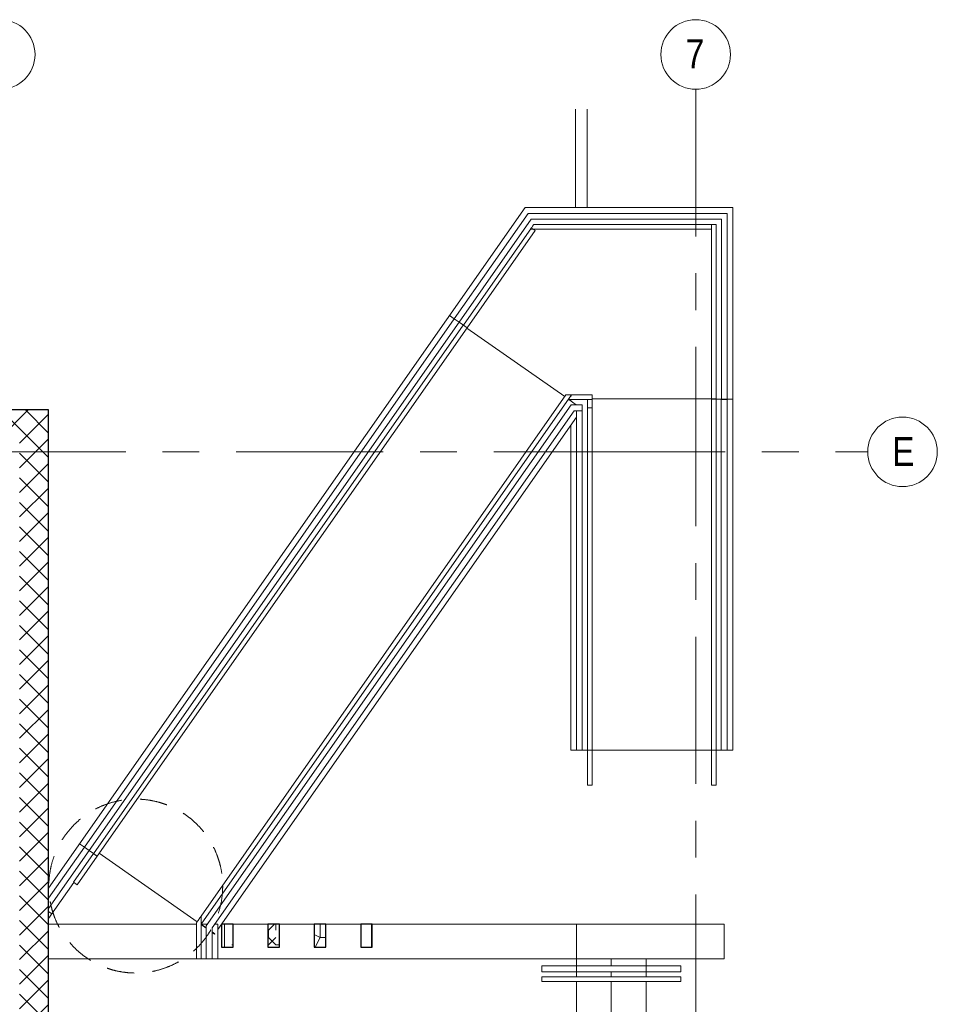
# Model space of a CAD drawing. Header units: millimetres. Extents: x -2180 to 54567, y -1945 to 22251.
# Tile 142 of 143: x 30168 to 38084, y 13235 to 21728. Entities that reach past the tile are written whole.
import ezdxf

# ---------------------------------------------------------------- set-up
doc = ezdxf.new("R2010")
doc.units = ezdxf.units.MM
doc.linetypes.add('Grid Line 1_2_', pattern=[2222.5, 1270, -317.5, 317.5, -317.5])
doc.linetypes.add('Overhead', pattern=[396.875, 238.125, -158.75])
for name, color, linetype, lineweight in [('_Beyond_', 7, 'Continuous', 9), ('_Overhead_', 7, 'Overhead', 9), ('Balusters', 7, 'Continuous', 9), ('Common Edges', 7, 'Continuous', 9), ('Generic Models', 7, 'Continuous', 9), ('Generic Models-2', 7, 'Continuous', 25), ('Grids', 7, 'Continuous', 9), ('Grids-1', 7, 'Grid Line 1_2_', 9), ('Railings', 7, 'Continuous', 9), ('Rails', 7, 'Continuous', 9), ('Stairs', 7, 'Continuous', 9), ('Top Rails', 7, 'Continuous', 9), ('Walls', 7, 'Continuous', 9), ('Walls-1', 7, 'Continuous', 25)]:
    doc.layers.add(name, color=color, linetype=linetype, lineweight=lineweight)
doc.layers.add('Cut Pattern-4', color=9, linetype='Continuous', lineweight=9, true_color=0x808080)
doc.styles.add('Swis721 Cn BT', font='swissc.ttf', dxfattribs={"height": 250})
pattern_1 = [(45, (0, 0), (-106.066, 106.066), []), (135, (0, 0), (-106.066, -106.066), [])]
pattern_2 = [(0, (436.9, -795), (1270, 1270), [381, -889]), (0, (436.9, -731.5), (1270, 1270), [381, -889]), (0, (500.4, -604.5), (1270, 1270), [254, -1016]), (0, (563.9, -477.5), (1270, 1270), [190.5, -1079.5]), (0, (563.9, -350.5), (1270, 1270), [127, -1143]), (0, (246.4, -223.5), (1270, 1270), [63.5, -317.5, 63.5, -825.5]), (0, (436.9, -160), (1270, 1270), [63.5, -508, 190.5, -508]), (0, (690.9, -96.5), (1270, 1270), [63.5, -63.5, 63.5, -1079.5]), (0, (627.4, -33), (1270, 1270), [63.5, -1206.5]), (0, (563.9, 94), (1270, 1270), [190.5, -1079.5]), (0, (563.9, 221), (1270, 1270), [254, -1016]), (0, (500.4, 348), (1270, 1270), [317.5, -381, 63.5, -508]), (90, (-7.6, -414), (-1270, 1270), [63.5, -127, 317.5, -762]), (90, (55.9, -287), (-1270, 1270), [63.5, -63.5, 190.5, -952.5]), (90, (119.4, 221), (-1270, 1270), [127, -1143]), (90, (182.9, -287), (-1270, 1270), [254, -381, 63.5, -571.5]), (90, (246.4, 411.5), (-1270, 1270), [63.5, -1206.5]), (90, (309.9, -223.5), (-1270, 1270), [190.5, -1079.5]), (90, (436.9, -160), (-1270, 1270), [127, -1143]), (90, (563.9, -160), (-1270, 1270), [63.5, -190.5, 190.5, -825.5]), (90, (627.4, -96.5), (-1270, 1270), [63.5, -1206.5]), (90, (690.9, -350.5), (-1270, 1270), [177.8, -1092.2]), (90, (754.4, -604.5), (-1270, 1270), [127, -1143]), (90, (881.4, -96.5), (-1270, 1270), [63.5, -1206.5]), (90, (1008.4, -160), (-1270, 1270), [190.5, -1079.5]), (90, (1135.4, -160), (-1270, 1270), [190.5, -1079.5]), (45, (944.9, -668), (0, 1270), [89.802, -89.802, 89.802, -1526.646]), (45, (690.9, -350.5), (0, 1270), [179.603, -1616.45]), (45, (182.9, 284.5), (0, 1270), [179.603, -1616.45]), (45, (436.9, -33), (0, 1270), [179.603, -1616.45]), (45, (500.4, -287), (0, 1270), [179.603, -1616.45]), (45, (881.4, -541), (0, 1270), [179.603, -1616.45]), (45, (754.4, -477.5), (0, 1270), [269.41, -1526.644]), (45, (373.4, 94), (0, 1270), [89.8, -1706.25]), (45, (309.9, 221), (0, 1270), [89.8, -1706.25]), (45, (817.9, 221), (0, 1270), [89.8, -1706.25]), (45, (309.9, -414), (0, 1270), [89.8, -1706.25]), (45, (1008.4, 30.5), (0, 1270), [89.8, -1706.25]), (45, (563.9, -96.5), (0, 1270), [89.8, -1706.25]), (45, (690.9, 30.5), (0, 1270), [89.8, -1706.25]), (135, (627.4, -223.5), (-1270, 0), [89.802, -89.802, 269.408, -1347.04]), (135, (817.9, -223.5), (-1270, 0), [89.8, -1706.25]), (135, (817.9, -668), (-1270, 0), [89.8, -1706.25]), (135, (563.9, -350.5), (-1270, 0), [89.8, -1706.25]), (135, (754.4, -96.5), (-1270, 0), [89.8, -1706.25]), (135, (436.9, -414), (-1270, 0), [89.8, -1706.25]), (135, (944.9, -414), (-1270, 0), [89.8, -1706.25]), (135, (55.9, -795), (-1270, 0), [89.8, -1706.25]), (135, (119.4, -731.5), (-1270, 0), [179.603, -1616.45]), (135, (182.9, -668), (-1270, 0), [179.603, -1616.45]), (135, (309.9, -668), (-1270, 0), [179.603, -1616.45]), (135, (373.4, -541), (-1270, 0), [179.603, -1616.45]), (135, (881.4, -33), (-1270, 0), [179.603, -1616.45]), (135, (1135.4, -668), (-1270, 0), [179.603, -1616.45]), (135, (1198.9, 348), (-1270, 0), [179.603, -1616.45]), (135, (1198.9, 221), (-1270, 0), [179.603, -1616.45]), (135, (1071.9, 157.5), (-1270, 0), [179.603, -1616.45]), (135, (182.9, 157.5), (-1270, 0), [269.41, -1526.644]), (135, (1008.4, 30.5), (-1270, 0), [269.41, -1526.644]), (26.565, (309.9, 411.5), (1270, -0.0007), [141.986, -2697.82]), (26.565, (309.9, -223.5), (1270, -0.0007), [141.986, -2697.82]), (26.565, (436.9, 157.5), (1270, -0.0007), [141.986, -2697.82]), (26.565, (817.9, -731.5), (1270, -0.0007), [141.986, -2697.82]), (26.565, (754.4, -604.5), (1270, -0.0007), [141.986, -2697.82]), (26.565, (373.4, -350.5), (1270, -0.0007), [141.986, -2697.82]), (26.565, (373.4, 284.5), (1270, -0.0007), [141.986, -2697.82]), (26.565, (754.4, -96.5), (1270, -0.0007), [283.97, -2555.834]), (63.435, (754.4, 94), (-0.0007, 1270), [141.986, -2697.82]), (63.435, (944.9, -287), (-0.0007, 1270), [141.986, -2697.82]), (63.435, (309.9, -33), (-0.0007, 1270), [141.986, -2697.82]), (63.435, (55.9, 30.5), (-0.0007, 1270), [141.986, -2697.82]), (63.435, (817.9, -223.5), (-0.0007, 1270), [141.986, -2697.82]), (63.435, (690.9, -223.5), (-0.0007, 1270), [141.986, -2697.82]), (63.435, (182.9, -33), (-0.0007, 1270), [283.97, -2555.834]), (63.435, (1135.4, -477.5), (-0.0007, 1270), [283.97, -2555.834]), (63.435, (1008.4, -414), (-0.0007, 1270), [283.97, -2555.834]), (116.565, (-7.6, -604.5), (0.0007, 1270), [141.986, -2697.82]), (116.565, (-7.6, 94), (0.0007, 1270), [141.986, -2697.82]), (116.565, (246.4, -795), (0.0007, 1270), [141.986, -2697.82]), (116.565, (119.4, 348), (0.0007, 1270), [141.986, -2697.82]), (116.565, (246.4, -414), (0.0007, 1270), [141.986, -2697.82]), (116.565, (500.4, -287), (0.0007, 1270), [141.986, -2697.82]), (116.565, (627.4, -33), (0.0007, 1270), [141.986, -2697.82]), (116.565, (55.9, -541), (0.002, 1270.001), [141.986, -2697.82]), (116.565, (373.4, -350.5), (0.0007, 1270), [141.986, -2697.82]), (116.565, (754.4, -477.5), (0.0007, 1270), [141.986, -2697.82]), (116.565, (881.4, -350.5), (0.0007, 1270), [141.986, -2697.82]), (116.565, (1135.4, 30.5), (0.0007, 1270), [141.986, -2697.82]), (116.565, (182.9, 411.5), (0.0007, 1270), [141.986, -2697.82]), (116.565, (-7.6, 348), (0.0007, 1270), [283.97, -2555.834]), (116.565, (182.9, -541), (0.0007, 1270), [283.97, -2555.834]), (153.435, (-7.6, -731.5), (-1270, -0.0007), [141.986, -2697.82]), (153.435, (1071.9, -795), (-1270, -0.0007), [141.986, -2697.82]), (153.435, (1008.4, -160), (-1270, -0.0007), [141.986, -2697.82]), (153.435, (500.4, -604.5), (-1270, -0.0007), [141.986, -2697.82]), (153.435, (436.9, -731.5), (-1270, -0.0007), [141.986, -2697.82]), (153.435, (563.9, -477.5), (-1270, -0.0007), [141.986, -2697.82]), (153.435, (944.9, 284.5), (-1270, -0.0007), [141.986, -2697.82]), (153.435, (1071.9, 348), (-1270, -0.0007), [283.97, -2555.834])]

# ---------------------------------------------------------------- blocks, each defined once
blk = doc.blocks.new('Cast-In-Place Stair - ___-978368-1 Korruse põrandate plaan')
at = {"layer": '_Beyond_'}
for p, q in [((31692.4, 13926.1), (30417, 13926.1)), ((32309.6, 13926.1), (32009.6, 13926.1)), ((32709.6, 13926.1), (32409.6, 13926.1)), ((33109.6, 13926.1), (32809.6, 13926.1)), ((34971.3, 13926.1), (33209.6, 13926.1)), ((34971.3, 13626.1), (34971.3, 13926.1)), ((34971.3, 13565.8), (34971.3, 13626.1)), ((34971.3, 13471.3), (34971.3, 13515.8)), ((34971.3, 10577.1), (34971.3, 13431.3)), ((31541.5, 10577.1), (31541.5, 12054.1)), ((31541.5, 12054.1), (33741.5, 12054.1)), ((33741.5, 12054.1), (33741.5, 10577.1))]:
    blk.add_line(p, q, dxfattribs=at)
blk = doc.blocks.new('Cast-In-Place Stair - ___-978364-1 Korruse põrandate plaan')
at = {"layer": '_Beyond_'}
for p, q in [((35271.3, 13565.8), (35271.3, 13626.1)), ((35571.3, 13565.8), (35571.3, 13626.1)), ((35271.3, 13471.3), (35271.3, 13515.8)), ((35571.3, 13471.3), (35571.3, 13515.8)), ((35271.3, 10577.1), (35271.3, 13431.3)), ((35571.3, 10577.1), (35571.3, 13431.3))]:
    blk.add_line(p, q, dxfattribs=at)
blk = doc.blocks.new('Generic Models 5 - Generic Models 5-1038815-1 Korruse põrandate plaan')
at = {"layer": 'Generic Models'}
h = blk.add_hatch(dxfattribs=at)
h.set_pattern_fill('FP_14', color=256, style=0, pattern_type=2)
h.set_pattern_definition(pattern_2)
h.paths.add_polyline_path([(32002, 12931.1), (32002, 13131.1), (31902, 13130.7), (31902, 12931.1)], flags=0)
h = blk.add_hatch(dxfattribs=at)
h.set_pattern_fill('FP_14', color=256, style=0, pattern_type=2)
h.set_pattern_definition(pattern_2)
h.paths.add_polyline_path([(32402, 12931.1), (32402, 13131.1), (32302, 13130.7), (32302, 12931.1)], flags=0)
h = blk.add_hatch(dxfattribs=at)
h.set_pattern_fill('FP_14', color=256, style=0, pattern_type=2)
h.set_pattern_definition(pattern_2)
h.paths.add_polyline_path([(32802, 12931.1), (32802, 13131.1), (32702, 13130.7), (32702, 12931.1)], flags=0)
h = blk.add_hatch(dxfattribs=at)
h.set_pattern_fill('FP_14', color=256, style=0, pattern_type=2)
h.set_pattern_definition(pattern_2)
h.paths.add_polyline_path([(33202, 12931.1), (33202, 13131.1), (33102, 13131.1), (33102, 12931.1)], flags=0)
at = {"layer": 'Generic Models-2'}
for p, q in [((32002, 13131.1), (31902, 13131.1)), ((31902, 13131.1), (31902, 12931.1)), ((32002, 12931.1), (32002, 13131.1)), ((32402, 13131.1), (32302, 13131.1)), ((32302, 13131.1), (32302, 12931.1)), ((32402, 12931.1), (32402, 13131.1)), ((32802, 13131.1), (32702, 13131.1)), ((32702, 13131.1), (32702, 12931.1)), ((32802, 12931.1), (32802, 13131.1)), ((33202, 13131.1), (33102, 13131.1)), ((33102, 13131.1), (33102, 12931.1)), ((33202, 12931.1), (33202, 13131.1)), ((31902, 12931.1), (32002, 12931.1)), ((32302, 12931.1), (32402, 12931.1)), ((32702, 12931.1), (32802, 12931.1)), ((33102, 12931.1), (33202, 12931.1))]:
    blk.add_line(p, q, dxfattribs=at)
blk = doc.blocks.new('Top Rail Type - Top Rail_Internal_-2195141-1 Korruse põrandate plaan')
at = {"layer": '_Beyond_'}
for p, q in [((34553.2, 20055.9), (33917.2, 19147.6)), ((36271.8, 20055.9), (34553.2, 20055.9)), ((36271.8, 18450.4), (36271.8, 20055.9)), ((33958.1, 19118.9), (34579.2, 20005.9)), ((34579.2, 20005.9), (36221.8, 20005.9)), ((36221.8, 20005.9), (36221.8, 18450.4)), ((33917.2, 19147.6), (30725.7, 14589.7)), ((30766.7, 14561), (33958.1, 19118.9)), ((33958.1, 19118.9), (33917.2, 19147.6)), ((36271.8, 18450.4), (36221.8, 18450.4)), ((30725.7, 14589.7), (30417, 14148.8)), ((30417, 14061.6), (30766.7, 14561)), ((30766.7, 14561), (30725.7, 14589.7))]:
    blk.add_line(p, q, dxfattribs=at)
blk = doc.blocks.new('Top Rail Type - Top Rail_Internal_-2195172-1 Korruse põrandate plaan')
at = {"layer": '_Beyond_'}
for p, q in [((34925.1, 18405), (31777.8, 13910.2)), ((31827.8, 13894.4), (34951.1, 18355)), ((35020.9, 18405), (34925.1, 18405)), ((34951.1, 18355), (35020.9, 18355)), ((34970.9, 18355), (34970.9, 15426.1)), ((35020.9, 18405), (35020.9, 18355)), ((35020.9, 15426.1), (35020.9, 18355)), ((35020.9, 15426.1), (34970.9, 15426.1)), ((31777.8, 13910.2), (31777.8, 13626.1)), ((31827.8, 13626.1), (31827.8, 13894.4)), ((31827.8, 13626.1), (31777.8, 13626.1))]:
    blk.add_line(p, q, dxfattribs=at)
blk = doc.blocks.new('Railing - Railing-2195328-1 Korruse põrandate plaan')
at = {"layer": 'Rails'}
for p, q in [((36136.3, 19960.4), (34602.9, 19960.4)), ((36136.3, 19960.4), (36136.3, 18456.4)), ((36136.3, 19960.4), (36136.3, 19920.4)), ((36136.3, 19960.4), (36176.3, 19960.4)), ((36176.3, 18456.4), (36176.3, 19960.4)), ((34582.9, 19931.9), (33995.3, 19092.8)), ((34028.1, 19069.9), (34615.7, 19909)), ((34574.9, 19920.4), (36136.3, 19920.4)), ((34588.8, 19927.8), (34615.7, 19909)), ((33994.6, 19091.8), (30803.2, 14533.9)), ((30835.9, 14511), (34027.4, 19068.9)), ((34007.5, 19084.3), (33995.3, 19092.8)), ((34028.1, 19069.9), (34007.5, 19084.3)), ((36176.3, 18456.4), (36136.3, 18456.4)), ((30803.7, 14534.7), (30631.7, 14289)), ((30803.7, 14534.7), (30836.5, 14511.8)), ((30664.4, 14266.1), (30836.5, 14511.8)), ((30664.4, 14266.1), (30631.7, 14289))]:
    blk.add_line(p, q, dxfattribs=at)
at = {"layer": 'Rails', "flags": 128}
blk.add_lwpolyline([(34574.9, 19920.4), (34575.3, 19921.1), (34576.7, 19923.1), (34579, 19926.3), (34581.9, 19930.4), (34585.2, 19935.3), (34588.9, 19940.4), (34592.5, 19945.6), (34595.9, 19950.4), (34598.8, 19954.6), (34601, 19957.8), (34602.4, 19959.8), (34602.9, 19960.4)], dxfattribs=at)
at = {"layer": 'Rails'}
for centre, start_param, end_param in [((34011, 19080.3), 4.45059, 6.283185), ((34011, 19080.3), 3.141593, 4.448934), ((30819.6, 14522.5), 3.141593, 6.283185)]:
    blk.add_ellipse(centre, major_axis=(-16.4, 11.5), ratio=0.062779, start_param=start_param, end_param=end_param, dxfattribs=at)
blk = doc.blocks.new('Railing - Railing-2195556-1 Korruse põrandate plaan')
at = {"layer": 'Rails'}
for p, q in [((31732.3, 13924.5), (34929.5, 18490.4)), ((34880.6, 18490.4), (31732.3, 13994.2)), ((34901.5, 18450.4), (35106.3, 18450.4)), ((35106.3, 18490.4), (34929.5, 18490.4)), ((35066.3, 18450.4), (35066.3, 18381.1)), ((35066.3, 18450.4), (35106.3, 18450.4)), ((35106.3, 18490.4), (35106.3, 18450.4)), ((35106.3, 18381.1), (35106.3, 18450.4)), ((35066.3, 18381.1), (35066.3, 15426.1)), ((35106.3, 15426.1), (35106.3, 18381.1)), ((35066.3, 15426.1), (35066.3, 15126.1)), ((35066.3, 15426.1), (35106.3, 15426.1)), ((35106.3, 15126.1), (35106.3, 15426.1)), ((35106.3, 15126.1), (35066.3, 15126.1)), ((31692.3, 13937.1), (31692.3, 13626.1)), ((31732.3, 13626.1), (31732.3, 13994.2)), ((31732.3, 13626.1), (31692.3, 13626.1))]:
    blk.add_line(p, q, dxfattribs=at)
at = {"layer": 'Rails', "flags": 128}
for points in [[(34880.6, 18490.4), (34881.5, 18490.4), (34883.9, 18490.4), (34887.8, 18490.4), (34892.9, 18490.4), (34898.7, 18490.4), (34905.1, 18490.4), (34911.4, 18490.4), (34917.3, 18490.4), (34922.3, 18490.4), (34926.2, 18490.4), (34928.6, 18490.4), (34929.5, 18490.4)], [(34901.5, 18450.4), (34901.9, 18451.1), (34903.3, 18453.1), (34905.6, 18456.3), (34908.5, 18460.4), (34911.8, 18465.3), (34915.5, 18470.4), (34919.1, 18475.6), (34922.5, 18480.4), (34925.4, 18484.6), (34927.6, 18487.8), (34929, 18489.8), (34929.5, 18490.4)], [(35106.3, 15426.1), (35105.6, 15426.1), (35103.7, 15426.1), (35100.5, 15426.1), (35096.3, 15426.1), (35091.5, 15426.1), (35086.3, 15426.1), (35081.2, 15426.1), (35076.3, 15426.1), (35072.2, 15426.1), (35069, 15426.1), (35067, 15426.1), (35066.3, 15426.1)], [(31692.3, 13937.1), (31693, 13938.1), (31695, 13940.9), (31698.2, 13945.5), (31702.3, 13951.4), (31707.2, 13958.3), (31712.3, 13965.7), (31717.5, 13973), (31722.3, 13979.9), (31726.5, 13985.9), (31729.7, 13990.4), (31731.7, 13993.2), (31732.3, 13994.2)], [(31732.3, 13924.5), (31732.3, 13925.7), (31732.3, 13929.2), (31732.3, 13934.7), (31732.3, 13941.9), (31732.3, 13950.3), (31732.3, 13959.3), (31732.3, 13968.4), (31732.3, 13976.8), (31732.3, 13984), (31732.3, 13989.5), (31732.3, 13993), (31732.3, 13994.2)]]:
    blk.add_lwpolyline(points, dxfattribs=at)
at = {"layer": 'Rails'}
blk.add_open_spline([(35106.3, 18381.1), (35106.3, 18381), (35105.9, 18380.9), (35103.8, 18380.8), (35100.6, 18380.6), (35095, 18380.5), (35086.3, 18380.4), (35075.9, 18380.5), (35068.2, 18380.8), (35066.3, 18381), (35066.3, 18381.1)], degree=3, knots=[0, 0, 0, 0, 0.083333, 0.166667, 0.25, 0.333333, 0.5, 0.666667, 0.833333, 1, 1, 1, 1], dxfattribs=at)
blk = doc.blocks.new('Top Rail Type - Top Rail_Internal_-2206302-1 Korruse põrandate plaan')
at = {"layer": '_Beyond_'}
for p, q in [((34671.3, 13515.8), (34671.3, 13565.8)), ((34971.3, 13565.8), (34671.3, 13565.8)), ((34671.3, 13515.8), (34971.3, 13515.8)), ((35571.3, 13565.8), (34971.3, 13565.8)), ((34971.3, 13565.8), (34971.3, 13515.8)), ((34971.3, 13515.8), (35571.3, 13515.8)), ((35871.3, 13565.8), (35571.3, 13565.8)), ((35571.3, 13565.8), (35571.3, 13515.8)), ((35571.3, 13515.8), (35871.3, 13515.8)), ((35871.3, 13565.8), (35871.3, 13515.8))]:
    blk.add_line(p, q, dxfattribs=at)
blk = doc.blocks.new('Railing - Railing-2206582-1 Korruse põrandate plaan')
at = {"layer": 'Rails'}
for p, q in [((34671.3, 13471.3), (34971.3, 13471.3)), ((34671.3, 13431.3), (34671.3, 13471.3)), ((34671.3, 13431.3), (34971.3, 13431.3)), ((34971.3, 13471.3), (35571.3, 13471.3)), ((34971.3, 13431.3), (35571.3, 13431.3)), ((35571.3, 13471.3), (35871.3, 13471.3)), ((35571.3, 13431.3), (35871.3, 13431.3)), ((35871.3, 13471.3), (35871.3, 13431.3))]:
    blk.add_line(p, q, dxfattribs=at)
blk = doc.blocks.new('Railing - 5x50mm-2263020-1 Korruse põrandate plaan')
at = {"layer": 'Balusters'}
blk.add_line((25, 2.5), (25, -2.5), dxfattribs=at)
blk = doc.blocks.new('Railing - 5x50mm-2263022-1 Korruse põrandate plaan')
at = {"layer": 'Balusters'}
blk.add_line((25, 2.5), (25, -2.5), dxfattribs=at)
blk = doc.blocks.new('Railing - Railing-2262905-1 Korruse põrandate plaan')
at = {"layer": 'Rails'}
blk.add_line((36220.9, 18456.4), (36220.9, 18453.2), dxfattribs=at)
at = {"extrusion": (0, 0, -1), "zscale": -1, "rotation": 180}
for name, p in [('Railing - 5x50mm-2263020-1 Korruse põrandate plaan', (-36246.3, 18446.4)), ('Railing - 5x50mm-2263022-1 Korruse põrandate plaan', (-36246.3, 18426.1)), ('Railing - 5x50mm-2263022-1 Korruse põrandate plaan', (-36246.3, 17426.1)), ('Railing - 5x50mm-2263022-1 Korruse põrandate plaan', (-36246.3, 16426.1)), ('Railing - 5x50mm-2263020-1 Korruse põrandate plaan', (-36246.3, 15436.1))]:
    blk.add_blockref(name, p, dxfattribs=at)
blk = doc.blocks.new('Top Rail Type - Top Rail_Internal_-2262917-1 Korruse põrandate plaan')
at = {"layer": '_Beyond_'}
for p, q in [((36220.9, 18453.2), (36270.9, 18453.2)), ((36220.9, 18453.2), (36220.9, 15426.1)), ((36270.9, 15426.1), (36270.9, 18450.4)), ((36270.9, 15426.1), (36220.9, 15426.1))]:
    blk.add_line(p, q, dxfattribs=at)
blk = doc.blocks.new('Railing - Railing-2263197-1 Korruse põrandate plaan')
at = {"layer": 'Rails'}
for p, q in [((36136.3, 18456.4), (36136.3, 18453.9)), ((36136.3, 18456.4), (36176.3, 18456.4)), ((36136.3, 18453.9), (36136.3, 15426.1)), ((36176.3, 18453.9), (36176.3, 18456.4)), ((36176.3, 15426.1), (36176.3, 18453.9)), ((36136.3, 15426.1), (36136.3, 15126.1)), ((36136.3, 15426.1), (36176.3, 15426.1)), ((36176.3, 15126.1), (36176.3, 15426.1)), ((36176.3, 15126.1), (36136.3, 15126.1))]:
    blk.add_line(p, q, dxfattribs=at)
at = {"layer": 'Rails', "flags": 128}
blk.add_lwpolyline([(36176.3, 15426.1), (36175.6, 15426.1), (36173.7, 15426.1), (36170.5, 15426.1), (36166.3, 15426.1), (36161.5, 15426.1), (36156.3, 15426.1), (36151.2, 15426.1), (36146.3, 15426.1), (36142.2, 15426.1), (36139, 15426.1), (36137, 15426.1), (36136.3, 15426.1)], dxfattribs=at)
at = {"layer": 'Rails'}
for points in [[(36136.3, 18453.9), (36136.3, 18453.9), (36136.6, 18454), (36137, 18454)], [(36175.6, 18454), (36176.1, 18454), (36176.3, 18453.9), (36176.3, 18453.9)]]:
    blk.add_open_spline(points, degree=3, dxfattribs=at)
blk.add_open_spline([(36176.3, 18453.9), (36176.3, 18453.8), (36175.9, 18453.7), (36173.8, 18453.5), (36170.6, 18453.4), (36165, 18453.3), (36156.3, 18453.2), (36145.9, 18453.3), (36138.2, 18453.5), (36136.3, 18453.7), (36136.3, 18453.9)], degree=3, knots=[0, 0, 0, 0, 0.083333, 0.166667, 0.25, 0.333333, 0.5, 0.666667, 0.833333, 1, 1, 1, 1], dxfattribs=at)
blk = doc.blocks.new('Grid - M_Grid Head - Circle väike-415116-1 Korruse põrandate plaan')
at = {"layer": 'Grids'}
blk.add_circle((0, 0), 3, dxfattribs=at)

msp = doc.modelspace()

# ---------------------------------------------------------------- hatches: boundary and pattern name
at = {"layer": 'Cut Pattern-4'}
h = msp.add_hatch(dxfattribs=at)
h.set_pattern_fill('FP_2', color=256, style=0, pattern_type=2)
h.set_pattern_definition(pattern_1)
h.paths.add_polyline_path([(30166, 18111.9), (30416, 18111.9), (30416, 18361.9), (29866, 18361.9), (29866, 18111.9), (29873.1, 18111.9)], flags=0)
h = msp.add_hatch(dxfattribs=at)
h.set_pattern_fill('FP_2', color=256, style=0, pattern_type=2)
h.set_pattern_definition(pattern_1)
h.paths.add_polyline_path([(30367, 11777.1), (30416, 11778.1), (30416, 18111.9), (30166, 18111.9), (30166, 11778.1), (30367, 11778.1)], flags=0)

# ---------------------------------------------------------------- linework, layer by layer
at = {"layer": '_Beyond_'}
for p, q in [((34962.9, 20106.4), (34962.9, 20955.2)), ((35062.9, 20955.2), (35062.9, 20106.4)), ((30417, 14235.2), (34528.1, 20106.4)), ((34528.1, 20106.4), (36321.3, 20106.4)), ((36321.3, 20106.4), (36321.3, 15426.1)), ((33876.6, 19176), (33917.2, 19147.6)), ((33958.1, 19118.9), (33995.3, 19092.8)), ((34026.3, 19067.3), (34870.6, 18476.1)), ((35106.3, 18456.4), (36136.3, 18456.4)), ((36220.9, 18453.2), (36176.3, 18453.2)), ((36321.3, 18453.2), (36271.8, 18453.2)), ((36136.3, 15426.1), (35106.3, 15426.1)), ((36220.9, 15426.1), (36176.3, 15426.1)), ((36321.3, 15426.1), (36270.9, 15426.1)), ((30685.1, 14618.1), (30725.7, 14589.7)), ((30766.7, 14561), (30803.9, 14535)), ((31698.4, 13945.7), (30854.1, 14536.9)), ((30635.8, 14286.1), (30417, 13973.7)), ((30445.6, 14014.5), (30417, 14034.6)), ((31692.4, 13926.1), (30417, 13926.1)), ((31733.5, 13926.1), (31788.9, 13926.1)), ((31850, 13926.1), (31876.5, 13926.1)), ((31876.5, 13926.1), (31876.5, 13626.1)), ((32009.6, 13926.1), (32309.6, 13926.1)), ((32409.6, 13926.1), (32709.6, 13926.1)), ((32809.6, 13926.1), (33109.6, 13926.1)), ((33209.6, 13926.1), (36246.3, 13926.1)), ((36246.3, 13626.1), (36246.3, 13926.1)), ((31692.3, 13626.1), (30417, 13626.1)), ((31732.3, 13626.1), (31777.8, 13626.1)), ((36246.3, 13626.1), (31827.8, 13626.1))]:
    msp.add_line(p, q, dxfattribs=at)
at = {"layer": '_Overhead_'}
msp.add_circle((31169.2, 14254.4), 750, dxfattribs=at)
at = {"layer": 'Common Edges'}
for p, q in [((29544.7, 18361.9), (30417, 18361.9)), ((30416, 11777.1), (30416, 18362.9))]:
    msp.add_line(p, q, dxfattribs=at)
at = {"layer": 'Grids-1'}
for p, q in [((36000, 21127.8), (36000, 18627.8)), ((36000, 18627.8), (36000, 1154.9)), ((919.8, 18000), (34984.4, 18000)), ((34984.4, 18000), (37484.4, 18000))]:
    msp.add_line(p, q, dxfattribs=at)
at = {"layer": 'Walls'}
for p, q in [((34905.1, 18450.4), (34970, 18405)), ((34921.3, 18439.1), (34921.3, 18450.4)), ((34970.9, 18298), (31876.5, 13878.8)), ((34921.3, 15426.1), (34921.3, 18227.2)), ((34970.9, 15426.1), (34921.3, 15426.1)), ((35066.3, 15426.1), (35020.9, 15426.1)), ((31777.8, 13890.1), (31732.3, 13922)), ((31733, 13925.4), (31777.8, 13894)), ((31827.8, 13859), (31851.2, 13842.6)), ((31849.4, 13840), (31827.8, 13855.1)), ((31851.2, 13842.6), (31849.4, 13840))]:
    msp.add_line(p, q, dxfattribs=at)
at = {"layer": 'Walls-1'}
for p, q in [((30417, 18362.9), (29866, 18362.9)), ((30417, 11777.1), (30417, 18362.9))]:
    msp.add_line(p, q, dxfattribs=at)

# ---------------------------------------------------------------- block references
at = {"layer": '_Beyond_'}
msp.add_blockref('Cast-In-Place Stair - ___-978364-1 Korruse põrandate plaan', (0, 0), dxfattribs=at)
at = {"layer": 'Generic Models'}
msp.add_blockref('Generic Models 5 - Generic Models 5-1038815-1 Korruse põrandate plaan', (7.6, 795), dxfattribs=at)
at = {"layer": 'Grids', "xscale": 99.99999999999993, "yscale": 99.99999999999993, "zscale": 99.99999999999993}
for p, rotation in [((30000, 21427.8), 180), ((36000, 21427.8), 180), ((37784.4, 18000), 269.9999999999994)]:
    msp.add_blockref('Grid - M_Grid Head - Circle väike-415116-1 Korruse põrandate plaan', p, dxfattribs=dict(at, rotation=rotation))
at = {"layer": 'Railings'}
for name in ['Railing - Railing-2195328-1 Korruse põrandate plaan', 'Railing - Railing-2195556-1 Korruse põrandate plaan', 'Railing - Railing-2263197-1 Korruse põrandate plaan', 'Railing - Railing-2262905-1 Korruse põrandate plaan', 'Railing - Railing-2206582-1 Korruse põrandate plaan']:
    msp.add_blockref(name, (0, 0), dxfattribs=at)
at = {"layer": 'Stairs'}
msp.add_blockref('Cast-In-Place Stair - ___-978368-1 Korruse põrandate plaan', (0, 0), dxfattribs=at)
at = {"layer": 'Top Rails'}
for name in ['Top Rail Type - Top Rail_Internal_-2195141-1 Korruse põrandate plaan', 'Top Rail Type - Top Rail_Internal_-2262917-1 Korruse põrandate plaan', 'Top Rail Type - Top Rail_Internal_-2195172-1 Korruse põrandate plaan', 'Top Rail Type - Top Rail_Internal_-2206302-1 Korruse põrandate plaan']:
    msp.add_blockref(name, (0, 0), dxfattribs=at)

# ---------------------------------------------------------------- texts
at = {"layer": 'Grids', "char_height": 250, "width": 200.422, "attachment_point": 1, "style": 'Swis721 Cn BT'}
for s, insert in [('\\fSwis721 Cn BT|b0|i0|c186|p34|;7', (35914.1, 21558.2)), ('\\fSwis721 Cn BT|b0|i0|c186|p34|;E', (37695.8, 18128))]:
    msp.add_mtext(s, dxfattribs=dict(at, insert=insert))

doc.saveas('drawing.dxf')
